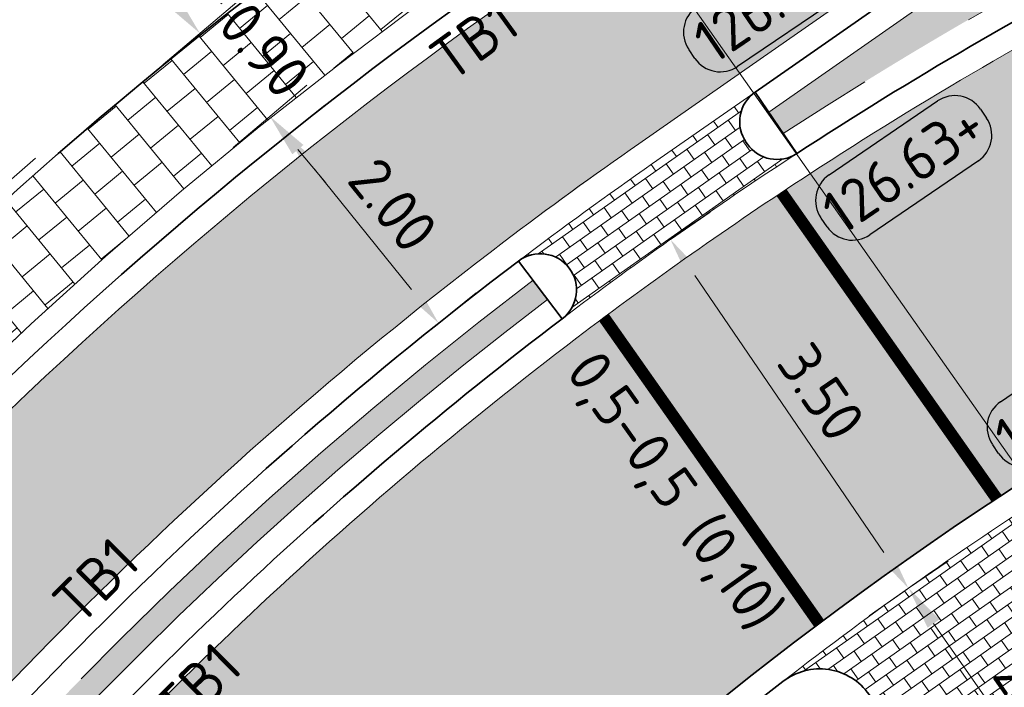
# Model space of a CAD drawing. Header units: metres. Extents: x 191748 to 192615, y 309710 to 310028.
# Tile 68 of 76: x 192241.87 to 192250.04, y 309858.13 to 309863.67. Entities that reach past the tile are written whole.
import ezdxf
from ezdxf.enums import TextEntityAlignment as Align

# ---------------------------------------------------------------- set-up
doc = ezdxf.new("R2010")
doc.units = ezdxf.units.M
for name, pattern in [('VH-OPSLUITBAND-SO', [10, 4, -2, 2, -2]), ('VH-OPSLUITBAND_100X200', [16, 8, -2, 4, -2]), ('VH-TROTTOIRBAND_180-200', [20, 10, -2, 2, -2, 2, -2]), ('VW-5050_STREEP', [1, 0.5, -0.5])]:
    doc.linetypes.add(name, pattern=pattern)
for name, color, linetype, lineweight in [('N-WE-RI-HWA_GOOT_LIJNGOOT-G', 150, 'Continuous', 35), ('N-WE-VH-KANTLAAG 2 STREKS-G', 170, 'Continuous', 18), ('N-WE-VH-KANTOPSLUITING_OPSLUITBAND_80X200 VOORKANT-G', 1, 'Continuous', 35), ('N-WE-VH-KANTOPSLUITING_OPSLUITBAND_80X200-G', 5, 'VH-OPSLUITBAND-SO', 18), ('N-WE-VH-KANTOPSLUITING_TEKST-T', 7, 'VH-OPSLUITBAND_100X200', 35), ('N-WE-VH-KANTOPSLUITING_TROTTOIRBAND_RWS VOORKANT-G', 2, 'Continuous', 35), ('N-WE-VH-KANTOPSLUITING_TROTTOIRBAND_RWS-G', 6, 'VH-TROTTOIRBAND_180-200', 18), ('N-WE-VH-OPENVERHARDING_BETONSTRAATSTEEN_GRIJS-A', 252, 'Continuous', 9), ('N-WE-VH-TEGEL-A', 252, 'Continuous', 9), ('N-WE-VH-VERHARDING_ASFALT-A', 253, 'Continuous', 9), ('X-XX-AL-AANPIJLING_MAATVOERING-S', 6, 'Continuous', 5), ('X-XX-AL-DWARSPROFIEL-S-200', 3, 'Continuous', 18), ('X-XX-AL-HOOGTELABEL-S', 7, 'Continuous', 25), ('X-XX-AL-MAATVOERING-M', 6, 'Continuous', 18)]:
    doc.layers.add(name, color=color, linetype=linetype, lineweight=lineweight)
doc.layers.add('N-WE-VH-GESLOTENVERHARDING_ASFALT_COATING_ROOD-A', color=7, linetype='Continuous', lineweight=9, true_color=0xf2beba)
doc.layers.add('N-WE-VW-MARKERING_DWARS_OVERSTEEK_KANALISATIESTREEP50_010-G', color=7, linetype='VW-5050_STREEP', lineweight=13, true_color=0xf7f7f7)
doc.layers.add('N-WE-VW-MARKERING-T', color=7, linetype='Continuous', true_color=0xf7f7f7)
doc.styles.add('NLCS-ISO', font='NLCS-ISO.ttf')
doc.styles.add('NLCS-ISO-M200-T18', font='NLCS-ISO.ttf', dxfattribs={"height": 0.36})
doc.styles.get("Standard").update_dxf_attribs({"font": 'arial.ttf'})
doc.dimstyles.new('NLCS-M200-T18-PIJL_L2_H2', dxfattribs={"dimscale": 0.2, "dimtxt": 2.5, "dimasz": 1.8, "dimexe": 2, "dimexo": 2, "dimgap": 0.7, "dimtad": 1, "dimzin": 0, "dimdsep": 46, "dimtxsty": 'NLCS-ISO-M200-T18', "dimcen": 0, "dimdle": 2, "dimclrd": 256, "dimclre": 256, "dimclrt": 7, "dimazin": 0, "dimtfac": 1, "dimtdec": 3, "dimtofl": 0, "dimtmove": 0, "dimatfit": 3, "dimfxl": 2, "dimfxlon": 1, "dimtfillclr": 256, "dimtolj": 1, "dimtzin": 0, "dimlwd": -1, "dimlwe": -1, "dimarcsym": 0})
pattern_1 = [(125.1354368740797, (192249.9121671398, 309856.6543940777), (-0.1462970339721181, 0.02543969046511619), [0.105, -0.105]), (215.1354368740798, (192249.9121671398, 309856.6543940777), (0.06042867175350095, -0.08586836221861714), [])]

# ---------------------------------------------------------------- blocks, each defined once
blk = doc.blocks.new('*D125')
at = {"layer": 'defpoints', "color": 0, "transparency": 16777216}
for p in [(192247.2355168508, 309861.8221032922), (192249.2094076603, 309858.9310845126), (192249.2406564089, 309858.9524201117)]:
    blk.add_point(p, dxfattribs=at)
at = {"layer": 'X-XX-AL-MAATVOERING-M', "transparency": 16777216}
for p, q in [((192247.2667655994, 309861.8434388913), (192247.5971106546, 309862.0689874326)), ((192247.4697592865, 309861.5461283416), (192249.0376627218, 309859.2497306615)), ((192249.2406564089, 309858.9524201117), (192249.5710014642, 309859.177968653))]:
    blk.add_line(p, q, dxfattribs=at)
for points in [[(192247.5193110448, 309861.5799606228), (192247.4202075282, 309861.5122960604), (192247.2667655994, 309861.8434388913)], [(192249.08721448, 309859.2835629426), (192248.9881109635, 309859.2158983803), (192249.2406564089, 309858.9524201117)]]:
    blk.add_solid(points, dxfattribs=at)
at = {"layer": 'X-XX-AL-MAATVOERING-M', "color": 7, "transparency": 16777216, "insert": (192248.5179870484, 309860.5783683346), "char_height": 0.36, "attachment_point": 5, "rotation": 304.3239527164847, "style": 'NLCS-ISO-M200-T18'}
blk.add_mtext('\\A1;3.50', dxfattribs=at)
blk = doc.blocks.new('TEKST TB')
at = {"layer": 'N-WE-VH-KANTOPSLUITING_TEKST-T', "style": 'NLCS-ISO'}
blk.add_attdef('TEKST_TROTTOIRBANDEN', text='', height=0.36, rotation=0.340705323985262, dxfattribs=at).set_placement((0, 0), align=Align.BOTTOM_CENTER)
blk = doc.blocks.new('*D133')
at = {"layer": 'defpoints', "color": 0, "transparency": 16777216}
for p in [(192249.3436358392, 309859.0260969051), (192250.9550667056, 309856.7362744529), (192250.8532588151, 309856.6646285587)]:
    blk.add_point(p, dxfattribs=at)
at = {"layer": 'X-XX-AL-MAATVOERING-M', "transparency": 16777216}
for p, q in [((192249.2418279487, 309858.9544510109), (192248.9147103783, 309858.724246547)), ((192249.4490119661, 309858.6600451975), (192250.6460747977, 309856.959034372)), ((192250.8532588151, 309856.6646285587), (192250.5261412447, 309856.4344240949))]:
    blk.add_line(p, q, dxfattribs=at)
for points in [[(192249.4980796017, 309858.6945758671), (192249.3999443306, 309858.625514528), (192249.2418279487, 309858.9544510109)], [(192250.6951424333, 309856.9935650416), (192250.5970071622, 309856.9245037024), (192250.8532588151, 309856.6646285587)]]:
    blk.add_solid(points, dxfattribs=at)
at = {"layer": 'X-XX-AL-MAATVOERING-M', "color": 7, "transparency": 16777216, "insert": (192250.3092374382, 309857.9937033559), "char_height": 0.36, "attachment_point": 5, "rotation": 305.13543687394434, "style": 'NLCS-ISO-M200-T18'}
blk.add_mtext('\\A1;2.80', dxfattribs=at)
blk = doc.blocks.new('SAL-HOOGTE-WEGPEIL-200-SO')
for p, q in [((-0.5450000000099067, 0.3024999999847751), (0.5450000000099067, 0.3024999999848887)), ((-0.8000000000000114, -0.04250000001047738), (-0.8000000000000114, 0.04250000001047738)), ((0.8000000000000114, 0.04749999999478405), (0.8000000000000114, -0.04250000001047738)), ((0.5449999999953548, -0.297500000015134), (-0.5449999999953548, -0.297500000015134))]:
    blk.add_line(p, q)
for centre, radius, start, end in [((-0.5450000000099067, 0.04749999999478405), 0.2549999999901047, 90.00000000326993, 180.0000000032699), ((0.5450000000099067, 0.04749999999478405), 0.2549999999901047, 359.9999999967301, 89.99999999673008), ((-0.5449999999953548, -0.04250000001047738), 0.2550000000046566, 180, 270), ((0.5449999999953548, -0.04250000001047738), 0.2550000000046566, 270, 0)]:
    blk.add_arc(centre, radius, start, end)
at = {"style": 'NLCS-ISO'}
blk.add_attdef('HOOGTE', text='', height=0.36, dxfattribs=at).set_placement((0, 0.002499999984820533), align=Align.MIDDLE_CENTER)
blk = doc.blocks.new('*D148')
at = {"layer": 'defpoints', "color": 0, "transparency": 16777216}
for p in [(192242.6344289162, 309862.9362828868), (192243.9448982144, 309862.8637860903), (192243.2144581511, 309862.2481215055)]:
    blk.add_point(p, dxfattribs=at)
at = {"layer": 'X-XX-AL-MAATVOERING-M', "transparency": 16777216}
for p, q in [((192243.1328572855, 309863.8272120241), (192242.9008455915, 309864.1024765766)), ((192243.0590194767, 309863.2941567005), (192243.6707184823, 309863.8097382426)), ((192243.6390487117, 309862.6059953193), (192244.2507477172, 309863.1215768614)), ((192244.1769099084, 309862.5885215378), (192244.4089216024, 309862.3132569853))]:
    blk.add_line(p, q, dxfattribs=at)
for points in [[(192243.1787347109, 309863.8658806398), (192243.0869798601, 309863.7885434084), (192243.3648689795, 309863.5519474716)], [(192244.2227873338, 309862.6271901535), (192244.131032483, 309862.5498529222), (192243.9448982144, 309862.8637860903)]]:
    blk.add_solid(points, dxfattribs=at)
at = {"layer": 'X-XX-AL-MAATVOERING-M', "color": 7, "transparency": 16777216, "insert": (192243.8995631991, 309863.4140993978), "char_height": 0.36, "attachment_point": 5, "rotation": 310.12646862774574, "style": 'NLCS-ISO-M200-T18'}
blk.add_mtext('\\A1;0.90', dxfattribs=at)
blk = doc.blocks.new('*D149')
at = {"layer": 'defpoints', "color": 0, "transparency": 16777216}
for p in [(192243.9590407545, 309862.6026095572), (192245.3439126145, 309861.150020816), (192245.2138845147, 309861.0452505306)]:
    blk.add_point(p, dxfattribs=at)
at = {"layer": 'X-XX-AL-MAATVOERING-M', "transparency": 16777216}
for p, q in [((192244.0890688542, 309862.7073798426), (192244.4005406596, 309862.9583485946)), ((192244.314940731, 309862.4270552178), (192245.1180407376, 309861.4303454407)), ((192245.3439126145, 309861.150020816), (192245.6553844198, 309861.400989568))]:
    blk.add_line(p, q, dxfattribs=at)
for points in [[(192244.3616615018, 309862.4647005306), (192244.2682199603, 309862.389409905), (192244.0890688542, 309862.7073798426)], [(192245.1647615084, 309861.4679907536), (192245.0713199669, 309861.392700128), (192245.3439126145, 309861.150020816)]]:
    blk.add_solid(points, dxfattribs=at)
at = {"layer": 'X-XX-AL-MAATVOERING-M', "color": 7, "transparency": 16777216, "insert": (192244.9656681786, 309862.1294753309), "char_height": 0.36, "attachment_point": 5, "rotation": 308.8601686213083, "style": 'NLCS-ISO-M200-T18'}
blk.add_mtext('\\A1;2.00', dxfattribs=at)
blk = doc.blocks.new('*D95')
at = {"layer": 'defpoints', "color": 0, "transparency": 16777216}
for p in [(192264.059955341, 309863.6160215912), (192268.7147960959, 309856.2915501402), (192244.638, 309851.2730000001)]:
    blk.add_point(p, dxfattribs=at)
at = {"layer": 'X-XX-AL-AANPIJLING_MAATVOERING-S', "transparency": 16777216}
for p, q in [((192268.5002488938, 309856.6291438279), (192268.929343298, 309855.9539564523)), ((192249.5966750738, 309844.1416210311), (192268.4109617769, 309856.0984576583)), ((192249.0782935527, 309844.2861222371), (192249.5073879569, 309843.6109348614))]:
    blk.add_line(p, q, dxfattribs=at)
for points in [[(192268.3787796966, 309856.1490967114), (192268.4431438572, 309856.0478186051), (192268.7147960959, 309856.2915501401)], [(192249.5644929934, 309844.1922600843), (192249.628857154, 309844.0909819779), (192249.2928407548, 309843.9485285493)]]:
    blk.add_solid(points, dxfattribs=at)
at = {"layer": 'X-XX-AL-AANPIJLING_MAATVOERING-S', "color": 7, "transparency": 16777216, "insert": (192260.0384331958, 309851.2206929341), "char_height": 0.36, "attachment_point": 5, "rotation": 32.436733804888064, "style": 'NLCS-ISO-M200-T18'}
blk.add_mtext('\\A1;23.00m komverplaatsing', dxfattribs=at)
blk = doc.blocks.new('*U156')
blk.add_line((51.5615036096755, 4.279917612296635e-15), (-65.2718639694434, 2.666034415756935e-14))
for tag, p in [('A500', (-62.77186396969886, 6.500000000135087)), ('B500', (49.06150360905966, 6.500000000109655))]:
    blk.add_attdef(tag, text='', height=3.499999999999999, rotation=1.387420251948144e-09).set_placement(p, align=Align.CENTER)

msp = doc.modelspace()

# ---------------------------------------------------------------- hatches: boundary and pattern name
at = {"layer": 'N-WE-VH-GESLOTENVERHARDING_ASFALT_COATING_ROOD-A'}
h = msp.add_hatch(color=256, dxfattribs=at)
h.dxf.hatch_style = 1
edge = h.paths.add_edge_path()
edge.add_line((192051.0774653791, 309808.4195765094), (192057.0811257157, 309758.80851348))
edge.add_line((192057.0811257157, 309758.80851348), (192058.565283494, 309759.0298562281))
edge.add_line((192058.565283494, 309759.0298562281), (192052.5561329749, 309808.6862872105))
edge.add_arc((192068.7381378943, 309810.6445452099), 16.30006311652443, 172.7372160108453, 186.9000706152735, ccw=False)
edge.add_arc((192042.9464646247, 309813.9315084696), 9.700216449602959, 352.7372160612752, 353.558672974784)
edge.add_arc((192068.7432477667, 309810.638999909), 16.30746508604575, 122.85393825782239, 172.2315393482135, ccw=False)
edge.add_arc((192069.4176080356, 309809.2144069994), 17.87123448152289, 94.68040749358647, 122.19239038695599, ccw=False)
edge.add_arc((192068.8067794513, 309807.0628131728), 19.9812120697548, 86.85571442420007, 92.43069995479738, ccw=False)
edge.add_arc((192068.7245158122, 309810.7565854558), 16.30000000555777, 69.28399104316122, 85.85476106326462, ccw=False)
edge.add_line((192074.490415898, 309826.0027127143), (192099.6408618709, 309816.4911196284))
edge.add_arc((192146.0156778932, 309939.1148793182), 131.1000000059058, 249.283991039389, 267.28769582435)
edge.add_line((192139.8119000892, 309808.1617459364), (192141.2483762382, 309808.1163962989))
edge.add_arc((192142.7684526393, 309904.2043735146), 96.09999998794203, 269.0936774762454, 300.0344611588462)
edge.add_line((192190.8685005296, 309821.0082474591), (192194.5697765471, 309823.0909068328))
edge.add_line((192194.5697765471, 309823.0909068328), (192208.7230190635, 309831.2756147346))
edge.add_arc((192084.1208555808, 310046.7414149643), 248.9000004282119, 300.0404543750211, 303.1284289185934)
edge.add_arc((192208.2896435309, 309856.4733086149), 21.6999999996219, 303.1284289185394, 319.3354496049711)
edge.add_line((192224.7499105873, 309842.332954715), (192225.6489243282, 309843.3794636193))
edge.add_arc((192239.5301633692, 309831.4546490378), 18.30000000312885, 125.1354368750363, 139.3354496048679, ccw=False)
edge.add_line((192228.9983091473, 309846.420277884), (192235.1600518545, 309850.7565190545))
edge.add_line((192235.1600518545, 309850.7565190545), (192236.4865745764, 309851.7701852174))
edge.add_arc((192229.1268201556, 309861.0166983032), 11.81795199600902, 308.5180067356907, 324.8070539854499)
edge.add_line((192238.7846379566, 309854.205637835), (192239.3306963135, 309854.9545798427))
edge.add_arc((192239.7560225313, 309855.1015410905), 0.4499999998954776, 142.4942655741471, 199.0613597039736, ccw=False)
edge.add_arc((192266.6089706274, 309834.4922791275), 34.30000000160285, 127.17003413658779, 142.4942657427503, ccw=False)
edge.add_line((192245.8855127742, 309861.8240974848), (192247.0046765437, 309862.637645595))
edge.add_line((192247.0046765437, 309862.637645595), (192247.8553785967, 309863.2301912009))
edge.add_line((192247.8553785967, 309863.2301912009), (192254.0557285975, 309867.5489654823))
edge.add_line((192254.0557285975, 309867.5489654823), (192254.1700393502, 309867.3848525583))
edge.add_line((192254.1700393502, 309867.3848525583), (192255.7091075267, 309868.45687076))
edge.add_line((192255.7091075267, 309868.45687076), (192254.566, 309870.098))
edge.add_line((192254.566, 309870.098), (192247.4733388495, 309865.1572808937))
edge.add_line((192247.4733388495, 309865.1572808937), (192247.5874540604, 309864.9934487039))
edge.add_line((192247.5874540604, 309864.9934487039), (192246.0901905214, 309863.9505489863))
edge.add_arc((192266.6089706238, 309834.4922791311), 35.89999999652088, 124.8586456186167, 145.9195530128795)
edge.add_arc((192228.4265712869, 309860.3247079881), 10.20000000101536, 305.13543687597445, 325.91955301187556, ccw=False)
edge.add_line((192234.2967851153, 309851.9832099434), (192228.1350424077, 309847.6469687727))
edge.add_arc((192239.5301633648, 309831.4546490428), 19.79999999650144, 125.1354368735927, 139.3354496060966)
edge.add_line((192224.51111785, 309844.3569074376), (192223.6121041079, 309843.3103985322))
edge.add_arc((192208.2896435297, 309856.473308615), 20.20000000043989, 303.128428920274, 319.33544960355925, ccw=False)
edge.add_arc((192084.1208557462, 310046.741414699), 247.4000001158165, 300.0404543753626, 303.12842892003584, ccw=False)
edge.add_line((192207.9721020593, 309832.5741229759), (192193.8265035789, 309824.3938355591))
edge.add_line((192193.8265035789, 309824.3938355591), (192190.1252659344, 309822.3111977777))
edge.add_arc((192142.768452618, 309904.2043735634), 94.6000000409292, 295.4844754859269, 300.0397409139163, ccw=False)
edge.add_line((192183.4716656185, 309818.8087737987), (192183.0189620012, 309818.594464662))
edge.add_arc((192142.7684526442, 309904.204373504), 94.59999997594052, 287.2480245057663, 295.1811174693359, ccw=False)
edge.add_line((192170.8181706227, 309813.8585196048), (192159.1426590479, 309811.0322459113))
edge.add_arc((192142.7684526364, 309904.2043735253), 94.59999999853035, 269.0985400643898, 279.96746087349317, ccw=False)
edge.add_arc((192141.9846298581, 309854.2105175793), 44.60000006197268, 267.27836996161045, 269.0949207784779, ccw=False)
edge.add_arc((192146.0156777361, 309939.1148793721), 129.6000000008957, 249.28399111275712, 267.2806065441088, ccw=False)
edge.add_line((192100.1714661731, 309817.8941374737), (192075.0210202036, 309827.4057305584))
edge.add_arc((192068.7245158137, 309810.7565854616), 17.7999999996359, 69.28399102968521, 123.0926038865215)
edge.add_arc((192054.5286765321, 309832.5391047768), 8.200000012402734, 292.5779463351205, 303.0926038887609, ccw=False)
edge.add_arc((192068.7245154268, 309810.756585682), 17.99999958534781, 127.8612765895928, 168.1940758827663)
edge.add_arc((192042.9203814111, 309813.9419657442), 8.200000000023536, -7.0372807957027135, 3.4774068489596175, ccw=False)
edge.add_arc((192068.7245158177, 309810.7565854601), 17.80000000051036, 172.9627625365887, 187.543856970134)
edge.add_line((192051.0785808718, 309808.4197115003), (192051.0774653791, 309808.4195765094))
at = {"layer": 'N-WE-VH-OPENVERHARDING_BETONSTRAATSTEEN_GRIJS-A'}
h = msp.add_hatch(dxfattribs=at)
h.set_pattern_fill('AVH-BSS_KEIFORMAAT_HALFST', color=256, angle=90, pattern_type=2)
h.set_pattern_definition(pattern_1)
edge = h.paths.add_edge_path()
edge.add_arc((192248.1411554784, 309862.8199088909), 0.3000000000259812, 124.8586456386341, 215.1354366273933)
edge.add_line((192247.8958172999, 309862.6472555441), (192247.9049712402, 309862.6342479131))
edge.add_arc((192248.1503094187, 309862.8069012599), 0.3000000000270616, 215.1354366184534, 303.1008395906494)
edge.add_arc((192266.6089706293, 309834.4922791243), 33.50000000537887, 123.1008396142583, 127.1700341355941)
edge.add_arc((192246.1876039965, 309861.4256744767), 0.2999999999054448, 307.1700341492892, 487.1700341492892)
edge.add_arc((192266.6089707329, 309834.4922789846), 34.10000017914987, 124.8586456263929, 127.1700341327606, ccw=False)
edge.add_line((192247.1189872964, 309862.473532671), (192247.9696893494, 309863.0660782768))
h = msp.add_hatch(dxfattribs=at)
h.set_pattern_fill('AVH-BSS_KEIFORMAAT_HALFST', color=256, angle=90, pattern_type=2)
h.set_pattern_definition(pattern_1)
edge = h.paths.add_edge_path()
edge.add_arc((192250.795432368, 309859.39573286), 0.5000000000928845, 122.4152934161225, 215.1354368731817)
edge.add_line((192250.386535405, 309859.1079772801), (192251.3841962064, 309857.6903141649))
edge.add_arc((192251.7930931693, 309857.9780697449), 0.5000000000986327, 215.1354368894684, 307.8555803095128)
edge.add_arc((192233.689731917, 309881.2700922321), 30.00000000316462, 302.41529341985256, 307.85558032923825, ccw=False)
edge.add_arc((192249.5032701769, 309856.3666384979), 0.49999999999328, 302.4152934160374, 395.1354368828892)
edge.add_line((192249.9121671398, 309856.6543940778), (192248.9145063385, 309858.072057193))
edge.add_arc((192248.5056093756, 309857.7843016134), 0.4999999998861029, 35.13543686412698, 127.8555803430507)
edge.add_arc((192266.6089706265, 309834.4922791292), 29.99999999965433, 122.41529342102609, 127.8555803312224, ccw=False)
at = {"layer": 'N-WE-VH-TEGEL-A'}
h = msp.add_hatch(dxfattribs=at)
h.set_pattern_fill('AVH-TEGEL_300X300_HALFST', color=256, pattern_type=2)
h.set_pattern_definition([(39.33330607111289, (192241.0153188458, 309860.2343650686), (0.1369669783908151, 0.3061699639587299), [0.3, -0.3]), (129.3333060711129, (192241.0153188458, 309860.2343650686), (-0.2320415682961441, -0.1901491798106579), [])])
h.paths.add_polyline_path([(192245.9422365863, 309865.4232685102, 0.04840615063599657), (192240.3807654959, 309860.8725986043), (192241.0153188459, 309860.2343650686, -0.04355465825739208), (192245.8615690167, 309864.2787748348), (192246.4561885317, 309864.6929494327)])
at = {"layer": 'N-WE-VH-VERHARDING_ASFALT-A'}
h = msp.add_hatch(color=256, dxfattribs=at)
h.dxf.hatch_style = 1
edge = h.paths.add_edge_path(flags=16)
edge.add_arc((192256.0629673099, 309862.0428111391), 0.6999999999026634, 319.3246451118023, 470.9462286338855)
edge.add_arc((192266.6089706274, 309834.4922791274), 30.20000000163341, 110.9462286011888, 139.324645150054)
edge.add_arc((192244.2357352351, 309853.719560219), 0.6999999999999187, 139.3246451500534, 290.9462286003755)
edge.add_arc((192233.6897319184, 309881.270092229), 30.19999999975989, 290.9462286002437, 319.3246451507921)
edge = h.paths.add_edge_path()
edge.add_line((192271.399803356, 309869.0901268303), (192268.5030420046, 309873.6475649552))
edge.add_arc((192346.6804465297, 309747.3577371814), 148.528876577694, 121.7588199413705, 123.1146476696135)
edge.add_arc((192272.6832243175, 309876.2750104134), 8.451975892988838, 212.2700144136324, 213.6258421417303)
edge.add_arc((192402.5677959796, 309659.4185545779), 252.520061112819, 122.8351254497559, 123.3940986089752)
edge.add_arc((192235.9522543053, 309912.1609069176), 50.1999999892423, 291.53972970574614, 303.3941118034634, ccw=False)
edge.add_arc((192266.608970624, 309834.4922791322), 33.2999999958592, 111.5397297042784, 139.3593063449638)
edge.add_arc((192214.6305602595, 309879.1072412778), 35.19999994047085, 316.3056181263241, 319.3593063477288, ccw=False)
edge.add_arc((192239.7560225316, 309855.1015410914), 0.4500000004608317, 199.0613597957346, 316.30561808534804, ccw=False)
edge.add_line((192239.3306963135, 309854.9545798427), (192238.7846379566, 309854.205637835))
edge.add_arc((192228.9930839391, 309861.1428901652), 11.99999999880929, 308.6423843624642, 324.68267635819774, ccw=False)
edge.add_arc((192214.6305602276, 309879.1072412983), 34.99999997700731, 305.13543687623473, 308.6423843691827, ccw=False)
edge.add_line((192234.7734507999, 309850.4844539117), (192228.9983091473, 309846.420277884))
edge.add_arc((192239.5301633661, 309831.4546490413), 18.29999999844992, 125.1354368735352, 139.3354496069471)
edge.add_line((192225.6489243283, 309843.3794636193), (192224.7499105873, 309842.3329547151))
edge.add_arc((192208.2896435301, 309856.4733086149), 21.70000000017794, 303.12842892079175, 319.3354496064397, ccw=False)
edge.add_arc((192084.1208557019, 310046.7414147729), 248.9000002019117, 300.0404543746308, 303.12842891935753, ccw=False)
edge.add_line((192208.7230190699, 309831.2756147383), (192194.5784397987, 309823.0959167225))
edge.add_line((192194.5784397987, 309823.0959167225), (192195.6797847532, 309821.1914379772))
edge.add_line((192195.6797847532, 309821.1914379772), (192209.8243640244, 309829.371135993))
edge.add_arc((192084.1208556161, 310046.7414149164), 251.1000003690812, 300.0404543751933, 303.1985352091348)
edge.add_arc((192233.4902673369, 309818.4682911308), 21.699999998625, 111.26296267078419, 123.19853521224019, ccw=False)
edge.add_line((192225.6207864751, 309838.6910820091), (192228.2993709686, 309839.7334242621))
edge.add_arc((192221.6628963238, 309856.7876672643), 18.30000000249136, 291.2629626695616, 305.1354368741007)
edge.add_line((192232.1947505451, 309841.8220384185), (192237.9963132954, 309845.9048079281))
edge.add_arc((192258.1392039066, 309817.2820204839), 35.00000004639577, 121.62848939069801, 125.13543687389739, ccw=False)
edge.add_arc((192246.0777888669, 309836.8657450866), 12.00000000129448, 105.5881973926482, 121.62848938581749, ccw=False)
edge.add_line((192242.8531319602, 309848.4243603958), (192243.7424453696, 309848.6855414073))
edge.add_arc((192244.0243588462, 309849.0362903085), 0.4500000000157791, 113.9652555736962, 231.2095140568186, ccw=False)
edge.add_arc((192258.1392038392, 309817.2820206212), 35.19999989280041, 110.91156740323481, 113.9652556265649, ccw=False)
edge.add_arc((192233.689731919, 309881.2700922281), 33.29999999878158, 290.911567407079, 317.8296715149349)
edge.add_arc((192295.5759538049, 309825.2134642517), 50.19999999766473, 123.98108625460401, 137.8296715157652, ccw=False)
edge.add_line((192267.5182098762, 309866.8404147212), (192268.354620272, 309867.3921081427))
edge.add_line((192268.354620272, 309867.3921081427), (192268.4647401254, 309867.2251542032))
edge.add_arc((192402.5568029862, 309659.4353357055), 247.2999999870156, 122.02950076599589, 122.83518353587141, ccw=False)
h = msp.add_hatch(color=256, dxfattribs=at)
h.dxf.hatch_style = 1
edge = h.paths.add_edge_path()
edge.add_line((192248.0815679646, 309862.9002712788), (192248.2022633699, 309862.72139757))
edge.add_arc((192266.6089706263, 309834.4922791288), 33.69999999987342, 112.2338915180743, 123.1062332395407, ccw=False)
edge.add_line((192253.857281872, 309865.6865804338), (192253.4637854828, 309866.6491858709))
edge.add_line((192253.4637854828, 309866.6491858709), (192248.0815679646, 309862.9002712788))
h = msp.add_hatch(color=256, dxfattribs=at)
h.dxf.hatch_style = 1
edge = h.paths.add_edge_path()
edge.add_line((192246.248022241, 309861.3459898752), (192246.1271857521, 309861.5053590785))
edge.add_arc((192266.6089706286, 309834.4922791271), 33.90000000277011, 127.1700341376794, 142.4942657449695)
edge.add_arc((192239.7560225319, 309855.101541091), 0.05000000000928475, 142.4942661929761, 316.305617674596)
edge.add_arc((192214.6305602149, 309879.1072413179), 34.80000000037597, 316.305618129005, 319.3593063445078)
edge.add_arc((192266.6089706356, 309834.49227912), 33.70000001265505, 127.1700341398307, 139.3593063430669, ccw=False)

# ---------------------------------------------------------------- linework, layer by layer
at = {"layer": 'N-WE-RI-HWA_GOOT_LIJNGOOT-G'}
msp.add_lwpolyline([(192256.5938576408, 309861.5865705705, 0.7786300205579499), (192255.812723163, 309862.6965525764, 0.1244609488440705), (192243.7048449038, 309854.1758007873, 0.7786300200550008), (192244.4859793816, 309853.0658187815, 0.1244609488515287)], format="xyb", close=True, dxfattribs=at)
at = {"layer": 'N-WE-VH-KANTLAAG 2 STREKS-G'}
for points in [[(192254.1700393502, 309867.3848525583), (192254.0557285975, 309867.5489654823), (192253.2351639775, 309866.9774117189), (192247.8553785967, 309863.2301912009), (192247.0046765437, 309862.637645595, 0.01008567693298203), (192245.8855127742, 309861.8240974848, 0.06696440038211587), (192239.3990409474, 309855.3755194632, 0.9474014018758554), (192240.0813882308, 309854.790675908, 0.01332501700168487), (192241.3406338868, 309856.1810125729, -0.05323593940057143), (192246.4896952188, 309861.0272514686, -0.01775707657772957), (192248.4233665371, 309862.3880459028, -0.05048769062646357), (192254.3829987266, 309865.4667139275, 0.05177067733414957), (192263.5820803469, 309870.248704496, -0.001449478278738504), (192264.8066861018, 309871.0509194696), (192265.6455043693, 309871.5945836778), (192265.5367290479, 309871.7624167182)], [(192100.1714661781, 309817.8941374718, 0.07869198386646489), (192139.8695071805, 309809.6606998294, 0.007941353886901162), (192141.2854499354, 309809.6159984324, 0.04744610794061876), (192159.142659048, 309811.0322459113), (192170.8181706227, 309813.8585196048, 0.02093068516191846), (192178.2740180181, 309816.5201969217, 0.01368787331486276), (192183.018961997, 309818.5944646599), (192183.4716656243, 309818.8087738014, 0.01987871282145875), (192190.1252659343, 309822.3111977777), (192193.8265035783, 309824.3938355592), (192207.9721020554, 309832.5741229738, 0.01347464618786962), (192219.3292980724, 309839.5568660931, 0.07083458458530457), (192223.6121041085, 309843.310398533), (192224.5111178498, 309844.3569074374, -0.06203865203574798), (192228.1350424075, 309847.6469687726), (192234.2967851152, 309851.9832099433, 0.09093724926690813), (192236.8747377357, 309854.6090729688, -0.09215510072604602), (192246.0901905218, 309863.9505489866), (192247.5874540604, 309864.9934487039), (192247.4731433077, 309865.1575616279)], [(192247.9696893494, 309863.0660782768), (192247.1189872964, 309862.4735326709, 0.01008567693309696), (192246.0063492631, 309861.6647282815)], [(192246.3688587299, 309861.1866206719, -0.01775707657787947), (192248.3141436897, 309862.5555880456)], [(192250.5274062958, 309859.8178252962, 0.02374218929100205), (192248.1987727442, 309858.1790816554, 0.02374218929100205)]]:
    msp.add_lwpolyline(points, format="xyb", dxfattribs=at)
msp.add_lwpolyline([(192252.2226644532, 309857.4253776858, 0.0500850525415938), (192256.5938576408, 309861.5865705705, 0.7786300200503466), (192255.812723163, 309862.6965525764, 0.05008505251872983), (192250.420195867, 309859.9866622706, 0.02374218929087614), (192248.0760380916, 309858.3369936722, 0.05008505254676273), (192243.7048449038, 309854.1758007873, 0.7786300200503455), (192244.4859793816, 309853.0658187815, 0.05008505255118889), (192249.8785066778, 309855.7757090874, 0.02374218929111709)], format="xyb", close=True, dxfattribs=at)
at = {"layer": 'N-WE-VH-KANTOPSLUITING_OPSLUITBAND_80X200 VOORKANT-G'}
msp.add_lwpolyline([(192199.2488922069, 309830.5921769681, 0.01984509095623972), (192212.6752000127, 309838.8096865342), (192225.3382197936, 309847.268386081), (192233.5486206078, 309853.046342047, 0.09093724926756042), (192235.7980106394, 309855.3375362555, -0.09703968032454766), (192245.9422365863, 309865.4232685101), (192246.4561885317, 309864.6929494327)], format="xyb", dxfattribs=at)
at = {"layer": 'N-WE-VH-KANTOPSLUITING_OPSLUITBAND_80X200-G', "flags": 128}
msp.add_lwpolyline([(192246.5414376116, 309864.7455701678), (192245.9679143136, 309865.560539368), (192245.8866808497, 309865.5064163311, 0.09703968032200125), (192235.715185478, 309855.3935718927, -0.09093724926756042), (192233.4910694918, 309853.1281214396), (192225.2816629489, 309847.3508651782), (192212.61965416, 309838.8928409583, -0.01984839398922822), (192199.1978282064, 309830.6781963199)], format="xyb", dxfattribs=at)
at = {"layer": 'N-WE-VH-KANTOPSLUITING_TROTTOIRBAND_RWS VOORKANT-G'}
for points in [[(192248.3141436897, 309862.5555880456, -0.05048769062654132), (192254.309569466, 309865.652746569, 0.05177067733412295), (192263.4720013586, 309870.4156853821, -0.001449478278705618), (192264.6975770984, 309871.2185357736)], [(192201.2773587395, 309828.9336403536), (192207.8719797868, 309832.7472574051, 0.0134746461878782), (192219.2199945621, 309839.7243556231, 0.07083458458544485), (192223.460396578, 309843.4407243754), (192224.3594103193, 309844.4872332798, -0.06203865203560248), (192228.0199401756, 309847.8105275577), (192234.1816828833, 309852.1467687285, 0.09093724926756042), (192236.7090874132, 309854.7211442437, -0.09215510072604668), (192245.9758797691, 309864.1146619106), (192246.6525786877, 309864.5860078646)], [(192247.9696893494, 309863.0660782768, 0.4156292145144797), (192247.8958173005, 309862.647255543), (192247.9049712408, 309862.6342479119, 0.4038506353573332), (192248.3141436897, 309862.5555880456)], [(192246.0063492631, 309861.6647282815, 0.06696440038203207), (192239.5576994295, 309855.253751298, 0.9474014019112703), (192239.9367812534, 309854.9288382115, 0.01332501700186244), (192241.1888721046, 309856.3112752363, -0.05323593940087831), (192246.3688587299, 309861.1866206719, -0.05317238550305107)]]:
    msp.add_lwpolyline(points, format="xyb", dxfattribs=at)
for points in [[(192253.3494747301, 309866.8132987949), (192247.9696893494, 309863.0660782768)], [(192247.9696893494, 309863.0660782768), (192248.3141436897, 309862.5555880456)], [(192246.0063492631, 309861.6647282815), (192246.3688587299, 309861.1866206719)]]:
    msp.add_lwpolyline(points, dxfattribs=at)
msp.add_lwpolyline([(192248.9145063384, 309858.0720571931, 0.4281881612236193), (192248.1987727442, 309858.1790816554, 0.05008505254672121), (192243.8565278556, 309854.0454463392, 0.7786300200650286), (192244.4144810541, 309853.2526020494, 0.05008505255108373), (192249.771296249, 309855.9445460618, 0.4281881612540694), (192249.9121671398, 309856.6543940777)], format="xyb", close=True, dxfattribs=at)
msp.add_arc((192246.1876039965, 309861.4256744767), 0.3, 307.170034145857, 127.1700341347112, dxfattribs=at)
at = {"layer": 'N-WE-VH-KANTOPSLUITING_TROTTOIRBAND_RWS-G', "ltscale": 0.5}
for points in [[(192264.5887942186, 309871.3863643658, 0.001449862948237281), (192263.3619223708, 309870.5826662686, -0.05177067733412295), (192254.2361402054, 309865.8387792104, 0.05051128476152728), (192248.2022633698, 309862.7213975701, 0.05051128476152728)], [(192246.2480222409, 309861.3459898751, 0.05323593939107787), (192241.0371103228, 309856.4415379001, -0.0133250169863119), (192239.792174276, 309855.0670005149, -0.9474014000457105), (192239.7163579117, 309855.1319831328, -0.06696440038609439), (192246.127185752, 309861.5053590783, -0.06696440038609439)]]:
    msp.add_lwpolyline(points, format="xyb", dxfattribs=at)
msp.add_lwpolyline([(192248.0815679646, 309862.9002712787), (192253.4637854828, 309866.6491858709)], dxfattribs=at)
at = {"layer": 'N-WE-VH-KANTOPSLUITING_TROTTOIRBAND_RWS-G'}
msp.add_arc((192266.6089706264, 309834.4922791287), 36.3, 124.8586456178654, 145.9195530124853, dxfattribs=at)
at = {"layer": 'N-WE-VW-MARKERING_DWARS_OVERSTEEK_KANALISATIESTREEP50_010-G', "ltscale": 5, "const_width": 0.1}
for points in [[(192249.9722678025, 309859.6966461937), (192248.1874642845, 309862.2328289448)], [(192248.500238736, 309858.6607261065), (192246.7154352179, 309861.1969088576)]]:
    msp.add_lwpolyline(points, dxfattribs=at)

# ---------------------------------------------------------------- block references
at = {"layer": 'N-WE-VH-KANTOPSLUITING_TEKST-T'}
for p, rotation in [((192245.8072413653, 309863.2657519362), 35.59226532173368), ((192242.7030981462, 309858.809336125), 44.51146546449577), ((192243.552319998, 309857.9386258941), 44.50450647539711)]:
    msp.add_blockref('TEKST TB', p, dxfattribs=dict(at, rotation=rotation)).add_auto_attribs({'TEKST_TROTTOIRBANDEN': 'TB1'})
at = {"layer": 'X-XX-AL-DWARSPROFIEL-S-200', "xscale": 0.2000000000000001, "yscale": 0.2000000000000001, "zscale": 0.2000000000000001, "rotation": 125.1354368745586}
msp.add_blockref('*U156', (192250.7977029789, 309859.020447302), dxfattribs=at)
at = {"layer": 'X-XX-AL-HOOGTELABEL-S', "rotation": 34.25207650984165}
for p, values in [((192248.1070600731, 309863.8304662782), {'HOOGTE': '126.61+'}), ((192249.2028305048, 309862.4351270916), {'HOOGTE': '126.63+'}), ((192250.6251457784, 309860.5556037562), {'HOOGTE': '126.72+'})]:
    msp.add_blockref('SAL-HOOGTE-WEGPEIL-200-SO', p, dxfattribs=at).add_auto_attribs(values)

# ---------------------------------------------------------------- texts
at = {"layer": 'N-WE-VW-MARKERING-T', "insert": (192246.6811656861, 309860.9573463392), "char_height": 0.3599999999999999, "attachment_point": 1, "rotation": 305.4350868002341, "style": 'NLCS-ISO-M200-T18'}
msp.add_mtext_dynamic_manual_height_columns('0,5-0,5 (0,10)', width=6.0899673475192, gutter_width=12.5, heights=[0], dxfattribs=at)

# ---------------------------------------------------------------- dimensions: what is measured, and where the dimension line sits
at = {"layer": 'X-XX-AL-AANPIJLING_MAATVOERING-S'}
dim = msp.add_linear_dim(base=(192268.7147960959, 309856.2915501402), p1=(192244.6379999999, 309851.273), p2=(192264.059955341, 309863.6160215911), angle=32.43673380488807, text='23.00m komverplaatsing', dimstyle='NLCS-M200-T18-PIJL_L2_H2', dxfattribs=at)
dim.commit()
dim.dimension.update_dxf_attribs({"geometry": '*D95', "text_midpoint": (192260.2390348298, 309850.905042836), "dimtype": 160})
at = {"layer": 'X-XX-AL-MAATVOERING-M'}
dim = msp.add_linear_dim(base=(192243.9448982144, 309862.8637860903), p1=(192242.6344289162, 309862.9362828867), p2=(192243.2144581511, 309862.2481215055), angle=310.12646862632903, dimstyle='NLCS-M200-T18-PIJL_L2_H2', dxfattribs=at)
dim.commit()
dim.dimension.update_dxf_attribs({"geometry": '*D148', "text_midpoint": (192243.6548835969, 309863.2078667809), "dimtype": 161})
for p1, p2, distance, picture, middle in [((192243.9590407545, 309862.6026095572), (192245.2138845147, 309861.0452505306), 0.16698538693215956, '*D149', (192244.9656681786, 309862.1294753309)), ((192247.2355168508, 309861.8221032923), (192249.2094076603, 309858.9310845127), 0.037837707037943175, '*D125', (192248.5179870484, 309860.5783683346)), ((192249.3436358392, 309859.0260969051), (192250.9550667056, 309856.7362744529), -0.12449088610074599, '*D133', (192250.3092374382, 309857.9937033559))]:
    dim = msp.add_aligned_dim(p1=p1, p2=p2, distance=distance, dimstyle='NLCS-M200-T18-PIJL_L2_H2', dxfattribs=at)
    dim.commit()
    dim.dimension.update_dxf_attribs({"geometry": picture, "text_midpoint": middle})

doc.saveas('drawing.dxf')
